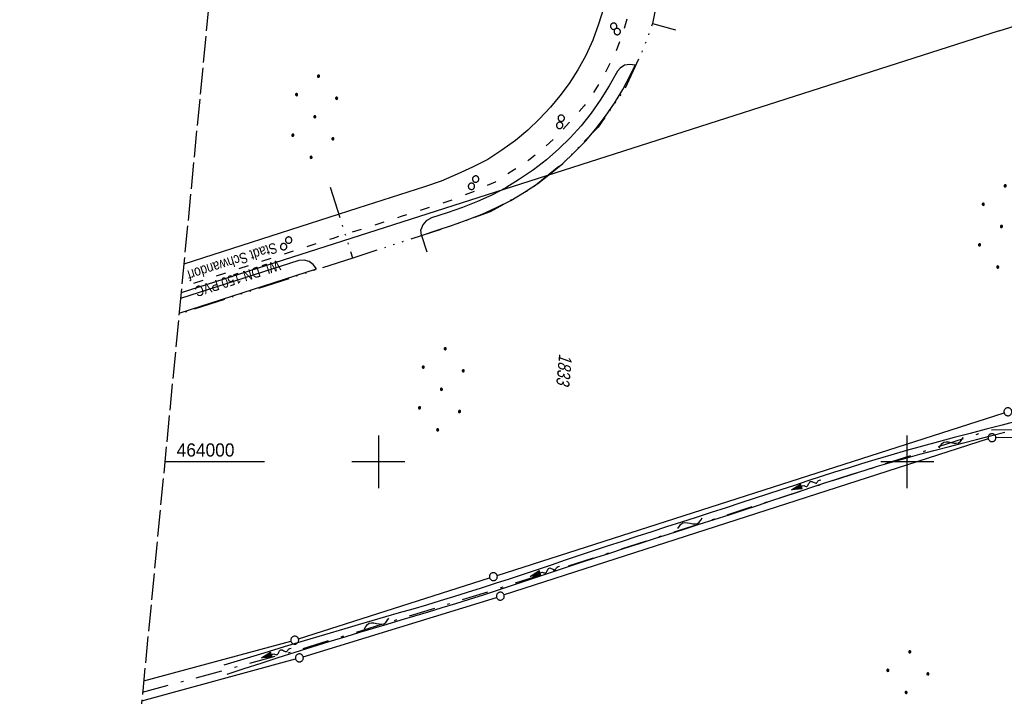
# Model space of a CAD drawing. Extents: x 510932 to 511602, y 463659 to 464636.
# Tile 12 of 81: x 510932 to 511118, y 463956 to 464084. Entities that reach past the tile are written whole.
import ezdxf

# ---------------------------------------------------------------- set-up
doc = ezdxf.new("R2010")
doc.units = 0
doc.header["$LTSCALE"] = 10
doc.header["$MEASUREMENT"] = 0
for name, pattern in [('ACAD_ISO03W100', [30, 12, -18]), ('ACAD_ISO14W100', [25.5, 12, -3, 0.5, -3, 0.5, -3, 0.5, -3]), ('LT00', [0]), ('LT08', [0.42, 0.2, -0.1, 0.02, -0.1]), ('LT14', [0.6, 0.5, -0.1])]:
    doc.linetypes.add(name, pattern=pattern)
doc.layers.get('0').update_dxf_attribs({"linetype": 'LT00'})
for name, color, linetype in [('--FLIEßRICHTPFEIL', 180, 'Continuous'), ('--WASSER_NUTZUNG', 180, 'Continuous'), ('DFK_FLUR_NR', 250, 'LT00'), ('DFK_GZPKT', 250, 'LT00'), ('DFK_KATASTER', 250, 'LT00'), ('DFK_NUTZUNG', 250, 'LT00'), ('DFK_TOPO-ANL', 252, 'LT00'), ('DFK_VERMPKT', 252, 'LT00'), ('GEMEINDEGRENZE', 3, 'LT08'), ('TELEKOM', 210, 'ACAD_ISO14W100'), ('V104_GRABEN', 250, 'LT00'), ('V104_RASTER', 250, 'LT00'), ('WASSERLTG', 130, 'ACAD_ISO03W100'), ('WASSERLTG_TEXT', 130, 'Continuous')]:
    doc.layers.add(name, color=color, linetype=linetype)
doc.layers.add('-BLATT_104-RAND', color=7, linetype='LT14', plot=False)
doc.styles.get("Standard").update_dxf_attribs({"font": 'ARIAL.TTF'})
doc.styles.add('Versorgungsltg', font='ARIAL.TTF', dxfattribs={"width": 0.8, "height": 2})

# ---------------------------------------------------------------- blocks, each defined once
blk = doc.blocks.new('SYMB7010')
at = {"color": 0, "linetype": 'ByBlock'}
for points in [[(-0.031408, 0.499213), (-0.093728, 0.49134), (-0.15457, 0.475719), (-0.212975, 0.452595), (-0.268021, 0.422333), (-0.31884, 0.385411), (-0.36463, 0.342411), (-0.40467, 0.29401), (-0.438329, 0.240973), (-0.465074, 0.184136), (-0.484486, 0.124395), (-0.496256, 0.062692), (-0.5002, 0)], [(-0.5002, 0), (-0.496256, -0.062692), (-0.484486, -0.124395), (-0.465075, -0.184136), (-0.438329, -0.240973), (-0.404671, -0.29401), (-0.36463, -0.342411), (-0.31884, -0.385411), (-0.268021, -0.422333), (-0.212975, -0.452595), (-0.154571, -0.475719), (-0.093728, -0.49134), (-0.031408, -0.499213), (0.031408, -0.499213)], [(0.5002, 0), (0.496256, 0.062692), (0.484485, 0.124395), (0.465074, 0.184136), (0.438329, 0.240973), (0.40467, 0.29401), (0.36463, 0.342411), (0.31884, 0.385411), (0.268021, 0.422333), (0.212975, 0.452595), (0.15457, 0.475719), (0.093728, 0.49134), (0.031408, 0.499213), (-0.031408, 0.499213)], [(0.031408, -0.499213), (0.093728, -0.491341), (0.15457, -0.475719), (0.212975, -0.452595), (0.268021, -0.422333), (0.31884, -0.385411), (0.36463, -0.342411), (0.404671, -0.294011), (0.438329, -0.240974), (0.465075, -0.184136), (0.484486, -0.124395), (0.496256, -0.062692), (0.500201, 0)]]:
    blk.add_lwpolyline(points, dxfattribs=at)
blk = doc.blocks.new('Ackerland7')
at = {"layer": 'DFK_NUTZUNG', "color": 0, "linetype": 'ByBlock'}
for p, q in [((-4, 3.93), (-4, 3.67)), ((-3.95, 3.63), (-3.95, 3.97)), ((-3.9, 3.99), (-3.9, 3.61)), ((-3.85, 3.6), (-3.85, 4)), ((-3.8, 3.99), (-3.8, 3.61)), ((-3.75, 3.63), (-3.75, 3.97)), ((-3.7, 3.93), (-3.7, 3.67)), ((-3.65, 3.8), (-3.65, 3.8)), ((3.7, 3.93), (3.7, 3.67)), ((3.75, 3.63), (3.75, 3.97)), ((3.8, 3.99), (3.8, 3.61)), ((3.85, 3.6), (3.85, 4)), ((3.9, 3.99), (3.9, 3.61)), ((3.95, 3.63), (3.95, 3.97)), ((4, 3.93), (4, 3.67)), ((4.05, 3.8), (4.05, 3.8)), ((-7.85, 0.13), (-7.85, -0.13)), ((-7.8, -0.17), (-7.8, 0.17)), ((-7.75, 0.19), (-7.75, -0.19)), ((-7.7, -0.2), (-7.7, 0.2)), ((-7.65, 0.19), (-7.65, -0.19)), ((-7.6, -0.17), (-7.6, 0.17)), ((-7.55, 0.13), (-7.55, -0.13)), ((-7.5, 0), (-7.5, 0)), ((-0.15, 0.13), (-0.15, -0.13)), ((-0.1, -0.17), (-0.1, 0.17)), ((-0.05, 0.19), (-0.05, -0.19)), ((0, -0.2), (0, 0.2)), ((0.05, 0.19), (0.05, -0.19)), ((0.1, -0.17), (0.1, 0.17)), ((0.15, 0.13), (0.15, -0.13)), ((0.2, 0), (0.2, 0)), ((7.55, 0.13), (7.55, -0.13)), ((7.6, -0.17), (7.6, 0.17)), ((7.65, 0.19), (7.65, -0.19)), ((7.7, -0.2), (7.7, 0.2)), ((7.75, 0.19), (7.75, -0.19)), ((7.8, -0.17), (7.8, 0.17)), ((7.85, 0.13), (7.85, -0.13)), ((7.9, 0), (7.9, 0)), ((-4, -3.67), (-4, -3.93)), ((-3.95, -3.97), (-3.95, -3.63)), ((-3.9, -3.61), (-3.9, -3.99)), ((-3.85, -4), (-3.85, -3.6)), ((-3.8, -3.61), (-3.8, -3.99)), ((-3.75, -3.97), (-3.75, -3.63)), ((-3.7, -3.67), (-3.7, -3.93)), ((3.7, -3.67), (3.7, -3.93)), ((3.75, -3.97), (3.75, -3.63)), ((3.8, -3.61), (3.8, -3.99)), ((3.85, -4), (3.85, -3.6)), ((3.9, -3.61), (3.9, -3.99)), ((3.95, -3.97), (3.95, -3.63)), ((4, -3.67), (4, -3.93)), ((-3.65, -3.8), (-3.65, -3.8)), ((4.05, -3.8), (4.05, -3.8))]:
    blk.add_line(p, q, dxfattribs=at)
for points in [[(-3.65, 3.8), (-3.67, 3.89), (-3.73, 3.96), (-3.81, 3.99), (-3.89, 3.99), (-3.97, 3.96), (-4.03, 3.89), (-4.05, 3.8), (-4.03, 3.71), (-3.97, 3.64), (-3.89, 3.6), (-3.81, 3.6), (-3.73, 3.64), (-3.67, 3.71), (-3.65, 3.8)], [(4.05, 3.8), (4.03, 3.89), (3.97, 3.96), (3.89, 3.99), (3.81, 3.99), (3.73, 3.96), (3.67, 3.89), (3.65, 3.8), (3.67, 3.71), (3.73, 3.64), (3.81, 3.61), (3.89, 3.61), (3.97, 3.64), (4.03, 3.71), (4.05, 3.8)], [(-7.5, 0), (-7.52, 0.09), (-7.58, 0.16), (-7.66, 0.19), (-7.74, 0.19), (-7.82, 0.16), (-7.88, 0.09), (-7.9, 0)], [(0.2, 0), (0.18, 0.09), (0.12, 0.16), (0.04, 0.19), (-0.04, 0.19), (-0.12, 0.16), (-0.18, 0.09), (-0.2, 0)], [(-0.2, 0), (-0.18, -0.09), (-0.12, -0.16), (-0.04, -0.19), (0.04, -0.19), (0.12, -0.16), (0.18, -0.09), (0.2, 0)], [(7.9, 0), (7.88, 0.09), (7.82, 0.16), (7.74, 0.19), (7.66, 0.19), (7.58, 0.16), (7.52, 0.09), (7.5, 0)], [(7.5, 0), (7.52, -0.09), (7.58, -0.16), (7.66, -0.19), (7.74, -0.19), (7.82, -0.16), (7.88, -0.09), (7.9, 0)], [(-7.9, 0), (-7.88, -0.09), (-7.82, -0.16), (-7.74, -0.19), (-7.66, -0.19), (-7.58, -0.16), (-7.52, -0.09), (-7.5, 0)], [(-3.65, -3.8), (-3.67, -3.71), (-3.73, -3.64), (-3.81, -3.61), (-3.89, -3.61), (-3.97, -3.64), (-4.03, -3.71), (-4.05, -3.8), (-4.03, -3.89), (-3.97, -3.96), (-3.89, -3.99), (-3.81, -3.99), (-3.73, -3.96), (-3.67, -3.89), (-3.65, -3.8)], [(4.05, -3.8), (4.03, -3.71), (3.97, -3.64), (3.89, -3.61), (3.81, -3.61), (3.73, -3.64), (3.67, -3.71), (3.65, -3.8), (3.67, -3.89), (3.73, -3.96), (3.81, -3.99), (3.89, -3.99), (3.97, -3.96), (4.03, -3.89), (4.05, -3.8)]]:
    blk.add_lwpolyline(points, dxfattribs=at)
blk = doc.blocks.new('SYMB7251')
at = {"color": 0, "linetype": 'ByBlock'}
for points in [[(-0.25, 0), (-0.208333, 0.028889), (-0.166667, 0.051111), (-0.125, 0.06), (-0.083333, 0.051111), (-0.041667, 0.028889), (0, 0)], [(0, 0), (0.041667, -0.028889), (0.083333, -0.051111), (0.125, -0.06), (0.166667, -0.051111), (0.208333, -0.028889), (0.25, 0)]]:
    blk.add_lwpolyline(points, dxfattribs=at)
blk = doc.blocks.new('FLIEßRICHTPFEIL')
at = {"layer": '--FLIEßRICHTPFEIL'}
blk.add_hatch(color=256, dxfattribs=at).paths.add_polyline_path([(-1.95, 0.4875), (-1.95, -0.4875), (0, 0)])
for p, q in [((-1.95, 0.4875), (-1.95, -0.4875)), ((-1.95, 0.4875), (0, 0)), ((0, 0), (-1.95, -0.4875))]:
    blk.add_line(p, q, dxfattribs=at)
at = {"layer": '--FLIEßRICHTPFEIL', "start_tangent": (-1, 0), "end_tangent": (-1, 0)}
blk.add_spline([(-1.95, 0), (-2.4375, 0), (-2.925, 0.325), (-3.4125, 0), (-3.9, -0.325), (-4.3875, 0), (-4.875, 0.325), (-5.3625, 0), (-5.85, 0)], degree=3, dxfattribs=at)

msp = doc.modelspace()

# ---------------------------------------------------------------- linework, layer by layer
at = {"layer": '-BLATT_104-RAND'}
msp.add_lwpolyline([(511020.85, 464635.89), (510932.18, 463715.15), (511513.49, 463659.17), (511602.16, 464579.91), (511020.85, 464635.89)], dxfattribs=at)
at = {"layer": 'DFK_KATASTER'}
for p, q in [((511117.35, 464081.45), (511141.25, 464089.1)), ((511117.35, 464081.45), (511022.12, 464050.95)), ((511022.12, 464050.95), (510962.69, 464031.92)), ((511022.45, 463978.54), (511118.31, 464009.24)), ((511115.3, 464004.34), (511023.77, 463974.85)), ((511116.76, 464004.58), (511124.39, 464004.68)), ((510984.89, 463966.53), (511021.03, 463978.08)), ((510985.78, 463963.18), (511022.34, 463974.4)), ((510955.62, 463958.6), (510983.46, 463966.1)), ((510955.26, 463954.86), (510984.34, 463962.76))]:
    msp.add_line(p, q, dxfattribs=at)
at = {"layer": 'DFK_TOPO-ANL'}
for p, q in [((511042.58, 464085.7), (511041.63, 464082.73)), ((511041.63, 464082.73), (511040.52, 464079.69)), ((511040.52, 464079.69), (511039.2, 464076.79)), ((511039.2, 464076.79), (511037.73, 464074.11)), ((511046.56, 464074.99), (511045.73, 464074.4)), ((511047.56, 464075.11), (511046.56, 464074.99)), ((511048.55, 464074.96), (511047.56, 464075.11)), ((511047.6, 464073.03), (511048.55, 464074.96)), ((511037.73, 464074.11), (511036.04, 464071.52)), ((511045.23, 464073.86), (511043.63, 464071.08)), ((511045.73, 464074.4), (511045.23, 464073.86)), ((511046.2, 464070.34), (511047.6, 464073.03)), ((511036.04, 464071.52), (511034.31, 464069.19)), ((511043.63, 464071.08), (511041.95, 464068.34)), ((511044.64, 464067.8), (511046.2, 464070.34)), ((511034.31, 464069.19), (511032.51, 464067.01)), ((511041.95, 464068.34), (511040.21, 464065.89)), ((511042.94, 464065.34), (511044.64, 464067.8)), ((511032.51, 464067.01), (511030.49, 464064.83)), ((511040.21, 464065.89), (511038.32, 464063.52)), ((511030.49, 464064.83), (511028.27, 464062.71)), ((511041.11, 464062.91), (511042.94, 464065.34)), ((511028.27, 464062.71), (511025.92, 464060.72)), ((511038.32, 464063.52), (511036.24, 464061.24)), ((511039.15, 464060.58), (511041.11, 464062.91)), ((511025.92, 464060.72), (511023.36, 464058.88)), ((511036.24, 464061.24), (511034.13, 464059.14)), ((511037.04, 464058.44), (511039.15, 464060.58)), ((511023.36, 464058.88), (511020.66, 464057.14)), ((511034.13, 464059.14), (511031.79, 464057.05)), ((511034.85, 464056.4), (511037.04, 464058.44)), ((511020.66, 464057.14), (511017.79, 464055.67)), ((511031.79, 464057.05), (511029.31, 464055.17)), ((511032.56, 464054.47), (511034.85, 464056.4)), ((511017.79, 464055.67), (511014.91, 464054.34)), ((511029.31, 464055.17), (511026.66, 464053.44)), ((511030.14, 464052.62), (511032.56, 464054.47)), ((511011.84, 464053.07), (511008.72, 464051.98)), ((511014.91, 464054.34), (511011.84, 464053.07)), ((511026.66, 464053.44), (511024.07, 464051.77)), ((511027.62, 464050.97), (511030.14, 464052.62)), ((511008.72, 464051.98), (510996.13, 464047.92)), ((511024.07, 464051.77), (511021.43, 464050.42)), ((511025.03, 464049.39), (511027.62, 464050.97)), ((511018.72, 464049.19), (511015.92, 464048.07)), ((511021.43, 464050.42), (511018.72, 464049.19)), ((511022.35, 464048.05), (511025.03, 464049.39)), ((510996.13, 464047.92), (510963.21, 464037.38)), ((511013.03, 464047.09), (511010.06, 464046.12)), ((511015.92, 464048.07), (511013.03, 464047.09)), ((511019.59, 464046.82), (511022.35, 464048.05)), ((511009.04, 464045.52), (511008.41, 464044.8)), ((511010.06, 464046.12), (511009.04, 464045.52)), ((511014, 464044.72), (511016.81, 464045.73)), ((511016.81, 464045.73), (511019.59, 464046.82)), ((511008.41, 464044.8), (511008.05, 464043.86)), ((511008.12, 464042.8), (511008.05, 464043.86)), ((511008.12, 464042.8), (511011.14, 464043.76)), ((511011.14, 464043.76), (511014, 464044.72)), ((510984.97, 464038.03), (510962.58, 464030.86)), ((510985.94, 464038.14), (510984.97, 464038.03)), ((510986.9, 464037.88), (510985.94, 464038.14)), ((510987.69, 464037.29), (510986.9, 464037.88)), ((510962.32, 464028.13), (510988.29, 464036.5)), ((510988.29, 464036.5), (510987.69, 464037.29))]:
    msp.add_line(p, q, dxfattribs=at)
at = {"layer": 'GEMEINDEGRENZE', "ltscale": 2.5, "flags": 128}
msp.add_lwpolyline([(510955.42, 463956.46), (510984.64, 463964.4), (511022.61, 463976.05), (511115.76, 464006.07), (511125.12, 464006.19), (511127.97, 464006.23), (511141.82, 464068.67), (511147.25, 464110.79), (511145.83, 464126.18), (511140.36, 464140.31), (511125.9, 464157.17), (511130.2, 464162.43), (511147.67, 464187.98), (511163.3, 464175.91), (511220.32, 464139.48), (511221.5, 464133.77), (511224.29, 464132.83), (511228.08, 464132.21), (511231.99, 464131.84), (511235.83, 464131.65), (511239.61, 464132.1), (511243.39, 464132.87), (511247.05, 464134.05), (511250.59, 464135.66), (511254.01, 464137.45), (511257.11, 464139.69), (511260.04, 464142.21), (511262.73, 464144.97), (511265.04, 464148.03), (511267.09, 464151.32), (511268.83, 464154.73), (511269.66, 464157.28), (511264.51, 464158.57), (511276.94, 464224.28), (511277.67, 464232.3), (511293.15, 464312.66), (511294.67, 464320.83), (511298.57, 464352.14), (511300.86, 464378.24), (511302.4, 464397.08), (511302.93, 464407.14), (511302.95, 464407.63), (511307, 464455.44), (511309.13, 464480.69), (511312.44, 464550.53), (511314.02, 464582.96), (511327.22, 464590.54), (511358.91, 464589.09), (511362.89, 464579.07), (511451.19, 464578.85), (511502.17, 464571.93), (511508.94, 464570.82), (511599.85, 464555.96)], dxfattribs=at)
at = {"layer": 'TELEKOM', "ltscale": 0.05, "flags": 128}
for points in [[(510992.13, 464168.01), (510997.51, 464168.06), (511001.59, 464167.78), (511007.83, 464166.47), (511011.69, 464164.77), (511015.55, 464162.74), (511018.45, 464161.08), (511025.14, 464169.58), (511030.59, 464164.71), (511034.33, 464160.51), (511037.49, 464155.54), (511040.58, 464149.19), (511042.85, 464143.12), (511045.29, 464135.05), (511048.29, 464125.72), (511052.56, 464110.97), (511053.37, 464107.16), (511053.92, 464101.45), (511053.74, 464097.28), (511053.83, 464094.38), (511053.83, 464092.57), (511052.73, 464087.17), (511051.83, 464082.82), (511050.1, 464078.11), (511046.57, 464070.49), (511041.58, 464063.24), (511035.3, 464056.84), (511029.04, 464051.68), (511021.15, 464047.24), (511013.62, 464044.52), (511008.27, 464042.79), (511001.34, 464040.52), (510995.17, 464038.52), (510990.73, 464052.57)], [(511051.83, 464082.82), (511056.17, 464081.63)], [(511008.12, 464042.8), (511009.16, 464039.71)], [(510995.17, 464038.52), (510962.3, 464027.91)]]:
    msp.add_lwpolyline(points, dxfattribs=at)
at = {"layer": 'V104_GRABEN'}
for points in [[(511120.93, 464007.73), (511117.92, 464006.95), (511114.9, 464006.18), (511111.89, 464005.39), (511108.87, 464004.59), (511105.87, 464003.79), (511102.86, 464002.97), (511099.86, 464002.13), (511096.87, 464001.27), (511093.88, 464000.39), (511091.33, 463999.62), (511088.79, 463998.83), (511086.25, 463998.03), (511083.72, 463997.21), (511081.18, 463996.39), (511078.65, 463995.56), (511076.12, 463994.72), (511073.59, 463993.89), (511071.06, 463993.06), (511068.53, 463992.23), (511065.73, 463991.31), (511062.92, 463990.41), (511060.11, 463989.51), (511057.3, 463988.61), (511054.5, 463987.7), (511051.69, 463986.8), (511048.88, 463985.9), (511046.08, 463984.98), (511043.28, 463984.06), (511040.63, 463983.18), (511037.98, 463982.29), (511035.33, 463981.4), (511032.69, 463980.51), (511030.04, 463979.62), (511027.39, 463978.74), (511024.74, 463977.86), (511022.09, 463976.99), (511019.44, 463976.13), (511016.77, 463975.29), (511014.21, 463974.5), (511011.65, 463973.72), (511009.08, 463972.95), (511006.51, 463972.19), (511003.93, 463971.44), (511001.36, 463970.69), (510998.78, 463969.94), (510996.2, 463969.19), (510993.63, 463968.44), (510989.81, 463967.31), (510985.99, 463966.17), (510982.18, 463965.03), (510978.37, 463963.88), (510974.56, 463962.72), (510970.75, 463961.56)], [(510971.43, 463959.91), (510974.64, 463960.95), (510977.85, 463961.98), (510981.06, 463963), (510984.27, 463964.02), (510987.48, 463965.04), (510990.69, 463966.04), (510993.91, 463967.03), (510996.5, 463967.81), (510999.09, 463968.59), (511001.68, 463969.36), (511004.28, 463970.13), (511006.87, 463970.91), (511009.46, 463971.68), (511012.05, 463972.47), (511014.63, 463973.26), (511017.21, 463974.06), (511019.87, 463974.9), (511022.53, 463975.76), (511025.18, 463976.63), (511027.83, 463977.5), (511030.48, 463978.38), (511033.13, 463979.26), (511035.78, 463980.15), (511038.43, 463981.03), (511041.08, 463981.9), (511043.73, 463982.77), (511046.55, 463983.69), (511049.37, 463984.6), (511052.19, 463985.5), (511055.02, 463986.4), (511057.84, 463987.3), (511060.66, 463988.2), (511063.49, 463989.11), (511066.31, 463990.02), (511069.13, 463990.94), (511071.65, 463991.77), (511074.17, 463992.61), (511076.69, 463993.45), (511079.21, 463994.3), (511081.73, 463995.14), (511084.25, 463995.97), (511086.78, 463996.79), (511089.31, 463997.6), (511091.84, 463998.39), (511094.39, 463999.16), (511097.04, 463999.94), (511099.7, 464000.7), (511102.37, 464001.44), (511105.04, 464002.16), (511107.71, 464002.87), (511110.39, 464003.56), (511113.08, 464004.25), (511115.76, 464004.92), (511118.45, 464005.59)]]:
    msp.add_lwpolyline(points, dxfattribs=at)
at = {"layer": 'V104_RASTER'}
for p, q in [((511000, 464005), (511000, 463995)), ((511100, 463995), (511100, 464005)), ((510978.45, 464000), (510959.61, 464000)), ((511005, 464000), (510995, 464000)), ((511105, 464000), (511095, 464000))]:
    msp.add_line(p, q, dxfattribs=at)
at = {"layer": 'WASSERLTG', "ltscale": 0.015, "flags": 128}
msp.add_lwpolyline([(511017.35, 464168.57), (511019.6, 464167.28), (511021.47, 464166.01), (511024.1, 464163.82), (511026.73, 464161.39), (511028.67, 464159.01), (511030.79, 464156.2), (511032.73, 464153.11), (511033.86, 464150.86), (511035.37, 464147.28), (511038.19, 464138.96), (511047.69, 464111.28), (511048.45, 464106.8), (511048.89, 464103.61), (511049.08, 464098.42), (511049.01, 464093.74), (511048.7, 464091.8), (511047.64, 464085.98), (511046.26, 464081.17), (511044.94, 464077.62), (511042.88, 464073.5), (511040.81, 464070), (511038.93, 464067.31), (511036.31, 464064.37), (511033.81, 464061.69), (511031.3, 464059.31), (511028.43, 464057), (511025.68, 464055.19), (511022.05, 464052.87), (511018.67, 464051.37), (511014.48, 464049.63), (511004.33, 464046.36), (510991.45, 464042.23), (510962.79, 464032.99)], dxfattribs=at)

# ---------------------------------------------------------------- block references
at = {"layer": '--FLIEßRICHTPFEIL'}
for p, rotation in [((511078.12, 463994.7), 199.3223), ((511028.71, 463978.34), 199.3223), ((510977.92, 463962.96), 198.0271694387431)]:
    msp.add_blockref('FLIEßRICHTPFEIL', p, dxfattribs=dict(at, rotation=rotation))
at = {"layer": '--WASSER_NUTZUNG', "xscale": 9.999999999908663, "yscale": 10.00000000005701, "zscale": 10, "rotation": 23.88118473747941}
for p in [(511108.3, 464003.66), (511058.93, 463988.41), (510999.66, 463969.46)]:
    msp.add_blockref('SYMB7251', p, dxfattribs=at)
at = {"layer": 'DFK_GZPKT', "xscale": 1.500000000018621, "yscale": 1.5, "zscale": 1.5, "rotation": 264.7377099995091}
for p in [(511119.02, 464009.47), (511116.01, 464004.57), (511021.74, 463978.31), (511023.06, 463974.62), (510984.18, 463966.3), (510985.06, 463962.96)]:
    msp.add_blockref('SYMB7010', p, dxfattribs=at)
at = {"layer": 'DFK_NUTZUNG'}
for p, rotation in [((510987.97, 464065.22), 264.7376999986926), ((511117.8, 464044.49), 264.7376999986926), ((511011.91, 464013.71), 264.7376999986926), ((511099.76, 463956.43), 264.7376999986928)]:
    msp.add_blockref('Ackerland7', p, dxfattribs=dict(at, rotation=rotation))
at = {"layer": 'DFK_VERMPKT', "xscale": 1.200000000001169, "yscale": 1.200000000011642, "zscale": 1.2, "rotation": 264.7377100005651}
for p in [(511044.48, 464082.33), (511045.15, 464081.32), (511034.57, 464064.95), (511034.28, 464063.59), (511017.59, 464052.08), (511018.39, 464053.44), (510983.03, 464041.91), (510982.08, 464040.67)]:
    msp.add_blockref('SYMB7010', p, dxfattribs=at)

# ---------------------------------------------------------------- texts
at = {"layer": 'DFK_FLUR_NR', "oblique": 13.754, "width": 0.75}
msp.add_text('1833', height=2.5, rotation=264.4992, dxfattribs=at).set_placement((511034.18, 464020.49))
at = {"layer": 'V104_RASTER', "width": 0.938}
msp.add_text(' 464000', height=2.5, rotation=0.0014, dxfattribs=at).set_placement((510960.95, 464001))
at = {"layer": 'WASSERLTG_TEXT', "insert": (510972.88, 464036.27), "char_height": 2, "attachment_point": 5, "rotation": 197.8137, "style": 'Versorgungsltg'}
msp.add_mtext('WL DN 150 PVC\\PStadt Schwandorf', dxfattribs=at)

doc.saveas('drawing.dxf')
